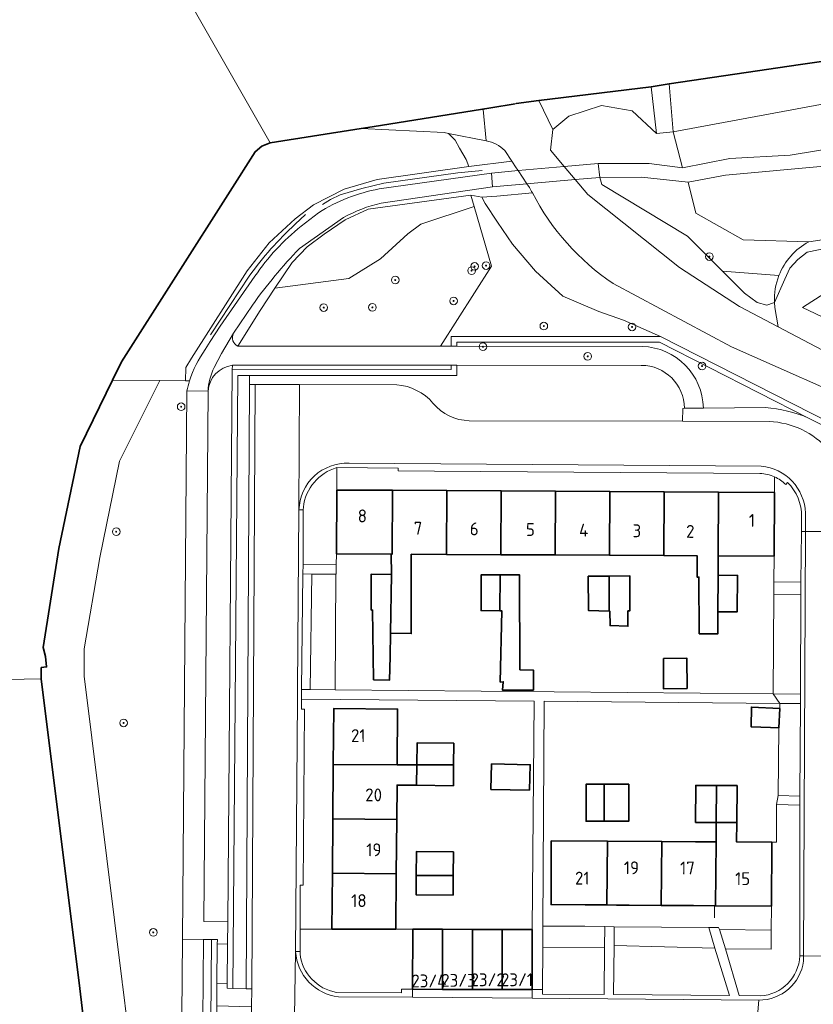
# Model space of a CAD drawing. Extents: x 150256 to 156914, y 461459 to 469481.
# Tile 240 of 256: x 154300 to 154383, y 463998 to 464101. Entities that reach past the tile are written whole.
import ezdxf
from ezdxf.enums import TextEntityAlignment as Align

# ---------------------------------------------------------------- set-up
doc = ezdxf.new("R2010")
doc.units = 0
doc.header["$LTSCALE"] = 0.75
doc.layers.get('0').update_dxf_attribs({"linetype": 'CONTINUOUS'})
for name, color, linetype, lineweight in [('B-RO-GK-BESCHOEIING-G', 251, 'GK-BESCHOEIING', 35), ('B-RO-GR-BEPLANTING_CULTUUR_BODEMBEDEKKER-GV', 251, 'CONTINUOUS', 18), ('B-RO-GR-BEPLANTING_CULTUUR_BOSPLANTSOEN-GV', 251, 'CONTINUOUS', 18), ('B-RO-GR-BEPLANTING_CULTUUR_HEESTERS-GV', 251, 'CONTINUOUS', 18), ('B-RO-GR-BEPLANTING_CULTUUR_ROOS-GV', 251, 'CONTINUOUS', 18), ('B-RO-GR-BOOM-S', 96, 'CONTINUOUS', 25), ('B-RO-GR-HOUTOPSTAND_LOOF-GV', 251, 'CONTINUOUS', 13), ('B-RO-IE-TERREINAFSCHEIDING_KUNSTMATIG_HEKWERK-G', 251, 'IE-TERREINAFSCHEIDING-KUNSTMATIG', 18), ('B-RO-IE-TERREINAFSCHEIDING_KUNSTMATIG_MUUR-GV', 251, 'CONTINUOUS', 18), ('B-RO-KW-KUNSTWERK_DEK-GV', 6, 'CONTINUOUS', 18), ('B-RO-OG-BEBOUWING-GV', 6, 'CONTINUOUS', 35), ('B-RO-OG-BEBOUWING-T18', 1, 'CONTINUOUS', 18), ('B-RO-OG-TERREIN_CULTUURSCHEIDING-GV', 251, 'CONTINUOUS', 18), ('B-RO-OG-WATER-GV', 251, 'CONTINUOUS', 18), ('B-RO-OG-WATER_SLOOT-GV', 251, 'CONTINUOUS', 18), ('B-RO-VH-VERHARDING_ASFALT-GV', 251, 'CONTINUOUS', 18), ('B-RO-VH-VERHARDING_BETON-GV', 251, 'CONTINUOUS', 18), ('B-RO-VH-VERHARDING_BETONSTRAATSTEEN-GV', 251, 'CONTINUOUS', 18), ('B-RO-VH-VERHARDING_OPEN-GV', 251, 'CONTINUOUS', 18), ('B-RO-VH-VERHARDING_TEGEL-GV', 251, 'CONTINUOUS', 18)]:
    doc.layers.add(name, color=color, linetype=linetype, lineweight=lineweight)
doc.styles.add('NLCS-ISO-M200-T18', font='NLCS-ISO.ttf', dxfattribs={"height": 360})
doc.linetypes.add('GK-BESCHOEIING', pattern='A,30,-5,[1,NLCS.SHX,S=1,R=0,X=0,Y=0],-5', length=40)
doc.linetypes.add('IE-TERREINAFSCHEIDING-KUNSTMATIG', pattern='A,4,[82,NLCS.SHX,S=0.75,R=90,X=0,Y=0],4,-2', length=10)

# ---------------------------------------------------------------- blocks, each defined once
blk = doc.blocks.new('SGR-BOOM_01-SO')
at = {"linetype": 'ByBlock', "lineweight": 18}
h = blk.add_hatch(color=0, dxfattribs=at)
h.dxf.hatch_style = 1
edge = h.paths.add_edge_path()
edge.add_arc((0, 0), 0.25, 0, 360)
at = {"color": 0, "linetype": 'ByBlock', "lineweight": 18}
for radius in [2, 0.25]:
    blk.add_circle((0, 0), radius, dxfattribs=at)

msp = doc.modelspace()

# ---------------------------------------------------------------- linework, layer by layer
at = {"layer": 'B-RO-GK-BESCHOEIING-G'}
for points in [[(154388.659, 464097.25), (154383.268, 464096.48), (154381.791, 464096.276), (154367.992, 464094.251)], [(154366.121, 464093.923), (154354.35, 464092.511)], [(154367.992, 464094.251), (154366.121, 464093.923)], [(154354.35, 464092.511), (154351.969, 464092.173)], [(154335.683, 464089.575), (154336.836, 464089.759), (154349.295, 464091.746)], [(154349.295, 464091.746), (154351.868, 464092.157)], [(154326.159, 464088.056), (154335.683, 464089.575)], [(154309.633, 464063.187), (154310.575, 464065.115), (154321.943, 464082.988), (154324.58, 464087.119), (154325.294, 464087.711), (154326.159, 464088.056)], [(154302.147, 464033.058), (154302.699, 464033.127), (154302.574, 464034.223), (154302.347, 464035.179), (154303.988, 464045.528), (154306.238, 464056.241), (154309.633, 464063.187)], [(154306.103, 464000), (154306.071, 464000.255), (154302.139, 464031.89), (154302.147, 464033.058)], [(154306.103, 464000), (154308.777, 463977.539), (154313.439, 463942.638)]]:
    msp.add_lwpolyline(points, dxfattribs=at)
at = {"layer": 'B-RO-GR-BEPLANTING_CULTUUR_BODEMBEDEKKER-GV'}
for points in [[(154319.634, 464062.033), (154319.187, 464006.437), (154321.699, 464006.419), (154322.185, 464064.28), (154322.189, 464064.749)], [(154333.088, 464043.838), (154333.095, 464044.985), (154333.133, 464051.674), (154333.146, 464054.024)], [(154379.062, 464053.047), (154379.051, 464051.415), (154379.005, 464044.743), (154378.986, 464042.045), (154381.828, 464042.024)], [(154380.434, 464052.478), (154380.235, 464052.25)], [(154329.634, 464049.86), (154329.633, 464049.599), (154329.608, 464043.857), (154333.088, 464043.838)], [(154381.828, 464042.024), (154381.876, 464047.343), (154381.889, 464048.874)], [(154381.708, 464002.959), (154381.713, 464018.622), (154379.268, 464018.719), (154379.279, 464014.754), (154378.779, 464014.757), (154378.738, 464008.063), (154378.722, 464005.536), (154378.71, 464003.552), (154373.903, 464003.582)], [(154341.101, 463999.337), (154341.107, 464005.627), (154341.107, 464005.639), (154339.335, 464005.642), (154332.637, 464005.653), (154329.284, 464005.658), (154329.291, 464003.297), (154329.291, 464003.046)], [(154373.903, 464003.582), (154375.366, 463998.68), (154377.555, 463998.652)], [(154333.101, 463999.011), (154339.914, 463998.956), (154339.914, 463999.338), (154341.101, 463999.337)]]:
    msp.add_lwpolyline(points, dxfattribs=at)
for points in [[(154322.189, 464064.749, 0.3545812), (154319.634, 464062.033)], [(154333.146, 464054.024, 0.3030271), (154329.634, 464049.86)], [(154380.235, 464052.25, 0.0862527), (154379.062, 464053.047)], [(154381.889, 464048.874, 0.2017682), (154380.434, 464052.478)], [(154329.291, 464003.046, 0.3317977), (154333.101, 463999.011)], [(154377.555, 463998.652, 0.3903022), (154381.705, 464002.834)], [(154381.705, 464002.834, 0.0081878), (154381.708, 464002.959)]]:
    msp.add_lwpolyline(points, format="xyb", dxfattribs=at)
for points in [[(154322.231, 463999.438), (154323.625, 463999.396), (154323.978, 464062.741), (154323.983, 464063.687), (154322.773, 464063.688)], [(154381.8, 464030.274), (154381.825, 464040.718), (154378.977, 464040.746), (154378.905, 464030.302)], [(154381.783, 464029.285), (154379.608, 464029.306), (154379.603, 464028.779), (154379.522, 464026.752), (154379.429, 464019.643), (154381.73, 464019.575)], [(154319.163, 464004.569), (154318.806, 463962.645), (154319.606, 463957.308), (154320.015, 464004.555)], [(154361.224, 464003.72), (154354.771, 464003.746), (154354.712, 463999.324), (154354.705, 463998.829), (154361.173, 463998.8)], [(154372.812, 464003.646), (154362.245, 464003.94), (154362.182, 463998.792), (154374.349, 463998.691)]]:
    msp.add_lwpolyline(points, close=True, dxfattribs=at)
at = {"layer": 'B-RO-GR-BEPLANTING_CULTUUR_BOSPLANTSOEN-GV'}
for points in [[(154367.992, 464094.251), (154368.44, 464089.21), (154393.873, 464093.954), (154393.403, 464096.515), (154389.424, 464095.901), (154388.659, 464097.25), (154383.268, 464096.48), (154381.791, 464096.276)], [(154368.44, 464089.21), (154367.992, 464094.251), (154366.121, 464093.923), (154366.685, 464089.058)], [(154393.873, 464093.954), (154368.44, 464089.21), (154369.418, 464085.455), (154374.381, 464086.432), (154380.688, 464086.757), (154386.218, 464087.666), (154391.644, 464088.48), (154390.351, 464089.088), (154389.513, 464089.696), (154389.243, 464090.591), (154389.303, 464091.557), (154389.962, 464092.273), (154391.219, 464092.81), (154393.135, 464093.24), (154393.823, 464093.741)], [(154366.685, 464089.058), (154364.141, 464091.434), (154360.904, 464091.989), (154357.487, 464090.858), (154355.817, 464089.476), (154355.552, 464087.291), (154356.991, 464085.592), (154360.554, 464085.917), (154365.897, 464085.893), (154369.418, 464085.455), (154368.44, 464089.21)], [(154347.565, 464081.401), (154341.949, 464079.554), (154340.599, 464078.535), (154337.72, 464075.894), (154334.404, 464073.831), (154326.643, 464072.825), (154325.111, 464070.49), (154322.779, 464066.761), (154344.016, 464066.74), (154349.375, 464075.142)]]:
    msp.add_lwpolyline(points, close=True, dxfattribs=at)
msp.add_lwpolyline([(154397.706, 464087.564), (154392.935, 464087.23), (154384.261, 464085.634), (154373.915, 464084.691), (154369.995, 464083.947), (154370.811, 464080.684), (154375.753, 464077.909), (154382.645, 464077.695), (154387.251, 464078.4), (154394.914, 464080.177)], dxfattribs=at)
at = {"layer": 'B-RO-GR-BEPLANTING_CULTUUR_HEESTERS-GV'}
for points in [[(154324.225, 463999.378), (154324.578, 464062.738), (154323.978, 464062.741), (154323.625, 463999.396)], [(154329.596, 464042.873), (154329.447, 464030.769), (154330.349, 464030.761), (154330.526, 464042.861)], [(154330.526, 464042.861), (154330.349, 464030.761), (154332.983, 464030.736), (154333.034, 464042.847)]]:
    msp.add_lwpolyline(points, close=True, dxfattribs=at)
at = {"layer": 'B-RO-GR-BEPLANTING_CULTUUR_ROOS-GV'}
for points in [[(154354.758, 464005.953), (154354.771, 464003.746), (154361.224, 464003.72), (154361.262, 464005.929), (154359.164, 464005.94)], [(154362.247, 464005.897), (154362.245, 464003.94), (154372.812, 464003.646), (154372.17, 464005.826)], [(154373.903, 464003.582), (154378.71, 464003.552), (154378.722, 464005.536), (154373.288, 464005.591)]]:
    msp.add_lwpolyline(points, close=True, dxfattribs=at)
at = {"layer": 'B-RO-GR-HOUTOPSTAND_LOOF-GV'}
for points in [[(154401.617, 464080.822), (154399.564, 464086.703), (154400.439, 464081.75), (154400.332, 464081.057), (154399.753, 464080.442), (154399.003, 464079.955), (154398.102, 464079.852), (154394.914, 464080.177), (154387.251, 464078.4), (154382.645, 464077.695)], [(154379.055, 464071.332), (154380.139, 464073.776), (154380.675, 464074.93), (154381.512, 464075.827), (154382.477, 464076.622), (154384.857, 464077.109), (154388.566, 464077.519), (154391.244, 464078.124), (154391.632, 464078.211), (154393.691, 464078.622), (154396.135, 464078.365), (154398.317, 464078.417), (154398.431, 464078.452), (154400.075, 464078.955), (154401.19, 464079.801), (154401.617, 464080.822)], [(154379.522, 464074.152), (154373.594, 464074.624), (154375.924, 464072.298), (154377.243, 464071.336), (154378.258, 464071.06), (154378.95, 464071.281), (154379.055, 464071.332)]]:
    msp.add_lwpolyline(points, dxfattribs=at)
for points in [[(154382.645, 464077.695, 0.1770144), (154379.522, 464074.152)], [(154379.055, 464071.332, -0.1053658), (154379.522, 464074.152)], [(154379.522, 464074.152, 0.1053658), (154379.055, 464071.332)]]:
    msp.add_lwpolyline(points, format="xyb", dxfattribs=at)
at = {"layer": 'B-RO-IE-TERREINAFSCHEIDING_KUNSTMATIG_HEKWERK-G'}
for points in [[(154331.632, 464081.599), (154332.469, 464082.113), (154333.49, 464082.629), (154335.771, 464083.273), (154338.085, 464083.855), (154345.826, 464084.912), (154348.401, 464085.157)], [(154328.779, 464079.538), (154329.874, 464080.543)], [(154319.911, 464067.933), (154323.964, 464074.103)], [(154379.429, 464019.643), (154379.522, 464026.752)], [(154379.268, 464018.719), (154379.429, 464019.643)], [(154378.779, 464014.757), (154379.279, 464014.754), (154379.268, 464018.719)], [(154372.746, 464006.815), (154372.755, 464008.102)], [(154378.722, 464005.536), (154378.738, 464008.063)], [(154373.288, 464005.591), (154378.722, 464005.536)]]:
    msp.add_lwpolyline(points, dxfattribs=at)
msp.add_lwpolyline([(154323.964, 464074.103, -0.0489852), (154328.779, 464079.538)], format="xyb", dxfattribs=at)
at = {"layer": 'B-RO-IE-TERREINAFSCHEIDING_KUNSTMATIG_MUUR-GV'}
for points in [[(154345.133, 464066.739), (154345.744, 464066.738), (154345.744, 464067.173), (154366.981, 464067.159), (154382.635, 464059.223), (154383.61, 464058.729), (154400.734, 464050.047), (154435.892, 464049.881), (154435.894, 464050.471), (154435.124, 464050.474), (154435.128, 464051.554), (154434.538, 464051.556), (154434.534, 464050.476), (154400.919, 464050.595), (154388.883, 464056.707), (154367.112, 464067.763), (154345.134, 464067.774)], [(154321.699, 464006.419), (154321.68, 464004.084), (154321.645, 463999.927), (154321.641, 463999.443), (154322.231, 463999.438), (154322.773, 464063.688), (154323.983, 464063.687), (154345.721, 464063.68), (154345.721, 464064.752), (154345.129, 464064.753), (154345.129, 464064.29), (154322.185, 464064.28)], [(154320.611, 464004.093), (154320.615, 464004.55), (154320.015, 464004.555), (154319.606, 463957.308), (154322.62, 463937.656), (154323.162, 463934.123), (154323.242, 463933.602), (154323.835, 463933.693), (154320.206, 463957.351), (154320.555, 463997.6), (154320.575, 463999.931)]]:
    msp.add_lwpolyline(points, close=True, dxfattribs=at)
at = {"layer": 'B-RO-KW-KUNSTWERK_DEK-GV'}
msp.add_lwpolyline([(154360.727, 464084.441), (154360.554, 464085.917), (154356.991, 464085.592), (154352.16, 464085.151), (154349.371, 464084.896), (154349.465, 464083.456), (154353.091, 464083.773), (154358.156, 464084.216)], close=True, dxfattribs=at)
at = {"layer": 'B-RO-OG-BEBOUWING-GV'}
for points in [[(154333.133, 464051.674), (154333.095, 464044.985), (154338.848, 464044.954), (154338.954, 464044.954), (154338.992, 464051.641)], [(154344.692, 464051.609), (154338.992, 464051.641), (154338.954, 464044.954), (154338.848, 464044.954), (154338.874, 464042.815), (154338.768, 464036.663), (154340.954, 464036.625), (154340.955, 464044.943), (154344.654, 464044.924)], [(154344.654, 464044.924), (154350.354, 464044.894), (154350.392, 464051.576), (154344.692, 464051.609)], [(154356.054, 464044.864), (154356.092, 464051.544), (154350.392, 464051.576), (154350.354, 464044.894)], [(154356.092, 464051.544), (154356.054, 464044.864), (154361.754, 464044.834), (154361.792, 464051.512)], [(154361.754, 464044.834), (154367.454, 464044.804), (154367.492, 464051.48), (154361.792, 464051.512)], [(154373.154, 464044.774), (154373.192, 464051.448), (154367.492, 464051.48), (154367.454, 464044.804), (154370.942, 464044.785), (154370.942, 464042.545), (154371.134, 464042.546), (154371.155, 464036.611), (154373.112, 464036.616), (154373.124, 464038.922), (154373.143, 464042.73)], [(154379.051, 464051.415), (154373.192, 464051.448), (154373.154, 464044.774), (154379.005, 464044.743)], [(154338.874, 464042.815), (154336.739, 464042.842), (154336.765, 464039.085), (154336.873, 464039.112), (154337.007, 464031.788), (154338.683, 464031.759), (154338.725, 464034.217), (154338.768, 464036.663)], [(154350.229, 464039.019), (154350.272, 464042.789), (154348.301, 464042.798), (154348.281, 464039.028)], [(154350.272, 464042.789), (154350.229, 464039.019), (154350.443, 464039.018), (154350.288, 464031.546), (154350.597, 464031.571), (154350.509, 464030.694), (154353.77, 464030.694), (154353.779, 464032.777), (154352.352, 464032.834), (154352.315, 464042.78)], [(154361.727, 464042.657), (154361.727, 464038.986), (154361.774, 464038.985), (154361.817, 464037.467), (154363.682, 464037.386), (154363.682, 464039.008), (154363.871, 464039.008), (154363.872, 464042.683)], [(154373.124, 464038.922), (154375.146, 464038.906), (154375.168, 464042.737), (154373.143, 464042.73)], [(154361.727, 464042.657), (154359.52, 464042.63), (154359.547, 464039.035), (154361.727, 464038.986)], [(154369.909, 464030.872), (154369.855, 464034.061), (154367.423, 464034.007), (154367.422, 464030.832)], [(154332.773, 464022.905), (154339.476, 464022.852), (154339.476, 464022.868), (154339.524, 464028.705), (154332.819, 464028.757)], [(154379.603, 464028.779), (154376.63, 464028.915), (154376.595, 464026.86), (154378.636, 464026.785), (154379.522, 464026.752)], [(154341.532, 464022.851), (154345.393, 464022.85), (154345.419, 464025.123), (154341.558, 464025.166)], [(154339.476, 464022.852), (154332.773, 464022.905), (154332.728, 464017.205), (154339.429, 464017.152), (154339.459, 464020.742), (154341.508, 464020.719), (154341.532, 464022.851), (154339.476, 464022.868)], [(154341.508, 464020.719), (154345.369, 464020.676), (154345.393, 464022.85), (154341.532, 464022.851)], [(154353.36, 464020.201), (154353.428, 464022.876), (154349.387, 464022.958), (154349.306, 464020.282)], [(154361.198, 464020.826), (154359.292, 464020.823), (154359.299, 464016.95), (154361.198, 464016.953)], [(154361.198, 464016.953), (154363.772, 464016.957), (154363.766, 464020.831), (154361.198, 464020.826)], [(154372.963, 464020.699), (154370.803, 464020.713), (154370.777, 464016.839), (154372.937, 464016.825)], [(154375.122, 464020.685), (154372.963, 464020.699), (154372.937, 464016.825), (154375.097, 464016.811)], [(154339.383, 464011.453), (154339.429, 464017.152), (154332.728, 464017.205), (154332.683, 464011.505)], [(154378.779, 464014.757), (154375.084, 464014.78), (154375.097, 464016.811), (154372.937, 464016.825), (154372.924, 464014.794), (154372.88, 464008.101), (154378.738, 464008.063)], [(154355.636, 464014.901), (154355.623, 464008.214), (154359.179, 464008.191), (154360.49, 464008.182), (154361.48, 464008.176), (154361.524, 464014.865)], [(154363.794, 464008.161), (154367.18, 464008.139), (154367.224, 464014.829), (154361.524, 464014.865), (154361.48, 464008.176), (154362.484, 464008.169)], [(154370.764, 464014.807), (154367.224, 464014.829), (154367.18, 464008.139), (154370.57, 464008.116), (154372.755, 464008.102), (154372.88, 464008.101), (154372.924, 464014.794)], [(154341.475, 464011.265), (154345.357, 464011.264), (154345.383, 464013.732), (154341.502, 464013.773)], [(154339.383, 464011.453), (154332.683, 464011.505), (154332.637, 464005.653), (154339.335, 464005.642)], [(154345.357, 464011.264), (154341.475, 464011.265), (154341.454, 464009.249), (154345.335, 464009.208)], [(154341.107, 464005.627), (154341.101, 463999.337), (154344.234, 463999.334), (154344.24, 464005.624)], [(154344.24, 464005.624), (154344.234, 463999.334), (154347.368, 463999.331), (154347.374, 464005.621)], [(154350.501, 463999.328), (154350.507, 464005.618), (154347.374, 464005.621), (154347.368, 463999.331)], [(154353.64, 464005.615), (154350.507, 464005.618), (154350.501, 463999.328), (154353.634, 463999.325)]]:
    msp.add_lwpolyline(points, close=True, dxfattribs=at)
at = {"layer": 'B-RO-OG-TERREIN_CULTUURSCHEIDING-GV'}
for points in [[(154337.6, 464083.228), (154349.371, 464084.896), (154352.16, 464085.151), (154351.964, 464085.44), (154351.493, 464086.154), (154346.99, 464085.569), (154337.392, 464084.209), (154333.929, 464083.226), (154330.7, 464081.581), (154328.763, 464080.086), (154326.04, 464077.571), (154323.741, 464074.656), (154317.897, 464065.479), (154317.316, 464064.502), (154317.266, 464063.119), (154317.7, 464063.113)], [(154369.995, 464083.947), (154365.119, 464084.454), (154360.727, 464084.441), (154360.96, 464083.689), (154369.941, 464078.27), (154373.594, 464074.624), (154379.522, 464074.152)], [(154353.091, 464083.773), (154349.465, 464083.456), (154337.783, 464081.736)], [(154353.357, 464083.38), (154353.091, 464083.773)], [(154382.645, 464077.695), (154375.753, 464077.909), (154370.811, 464080.684), (154369.995, 464083.947)], [(154322.779, 464066.761), (154325.111, 464070.49), (154326.643, 464072.825), (154328.472, 464075.519), (154330.018, 464077.149), (154331.818, 464078.493), (154334.012, 464079.992), (154336.428, 464081.097), (154347.218, 464082.584), (154348.359, 464082.355), (154349.916, 464082.491), (154353.659, 464082.827)], [(154333.842, 464080.224), (154329.23, 464076.996)], [(154329.409, 464079.321), (154331.237, 464080.732)], [(154319.34, 464066.391), (154319.875, 464067.227), (154320.915, 464068.859), (154324.557, 464074.076)], [(154324.289, 464071.062), (154322.304, 464068.107)], [(154382.635, 464059.223), (154366.981, 464067.159), (154345.744, 464067.173), (154345.744, 464066.738)], [(154345.744, 464066.738), (154365.194, 464066.719)], [(154322.189, 464064.749), (154322.185, 464064.28), (154345.129, 464064.29), (154345.129, 464064.753), (154322.795, 464064.769)], [(154365.084, 464064.738), (154345.721, 464064.752), (154345.721, 464063.68), (154323.983, 464063.687), (154323.978, 464062.741), (154324.578, 464062.738), (154329.215, 464062.726), (154339.429, 464062.699)], [(154314.597, 464063.142), (154310.355, 464054.701), (154308.273, 464044.602), (154306.661, 464035.036), (154306.641, 464032.153), (154310.623, 464000.125), (154310.639, 464000), (154310.655, 463999.875), (154313.304, 463978.571), (154316.621, 463964.619), (154316.953, 464004.587), (154317.429, 464062.066)], [(154317.7, 464063.113), (154317.266, 464063.119), (154314.597, 464063.142)], [(154347.042, 464058.943), (154369.421, 464058.881), (154369.425, 464060.236), (154369.601, 464060.238)], [(154371.598, 464060.256), (154378.095, 464060.316)]]:
    msp.add_lwpolyline(points, dxfattribs=at)
for points in [[(154331.237, 464080.732, -0.0978066), (154337.6, 464083.228)], [(154353.659, 464082.827, -0.0078537), (154353.357, 464083.38)], [(154337.783, 464081.736, 0.0741753), (154333.842, 464080.224)], [(154324.557, 464074.076, -0.0789343), (154329.409, 464079.321)], [(154329.23, 464076.996, 0.0344891), (154324.289, 464071.062)], [(154379.522, 464074.152, -0.1770144), (154382.645, 464077.695)], [(154322.304, 464068.107, 0.4407353), (154322.779, 464066.761)], [(154365.194, 464066.719, -0.4004816), (154371.598, 464060.256)], [(154317.7, 464063.113, -0.0812592), (154319.34, 464066.391)], [(154322.795, 464064.769, 0.0494512), (154322.189, 464064.749)], [(154369.601, 464060.238, 0.4128864), (154365.084, 464064.738)], [(154317.429, 464062.066, -0.0240003), (154317.7, 464063.113)], [(154339.429, 464062.699, -0.1991592), (154343.23, 464060.786)], [(154343.23, 464060.786, 0.2190759), (154347.042, 464058.943)], [(154378.095, 464060.316, -0.0790534), (154382.635, 464059.223)]]:
    msp.add_lwpolyline(points, format="xyb", dxfattribs=at)
for points in [[(154326.643, 464072.825), (154334.404, 464073.831), (154337.72, 464075.894), (154340.599, 464078.535), (154341.949, 464079.554), (154347.565, 464081.401), (154347.218, 464082.584), (154336.428, 464081.097), (154334.012, 464079.992), (154331.818, 464078.493), (154330.018, 464077.149), (154328.472, 464075.519)], [(154363.23, 464069.495), (154360.618, 464070.384), (154356.838, 464071.992), (154353.972, 464074.631), (154351.587, 464077.451), (154350.015, 464079.757), (154348.696, 464081.698), (154348.359, 464082.355), (154347.218, 464082.584), (154347.565, 464081.401), (154349.375, 464075.142), (154344.016, 464066.74), (154345.133, 464066.739), (154345.134, 464067.774), (154367.112, 464067.763)]]:
    msp.add_lwpolyline(points, close=True, dxfattribs=at)
at = {"layer": 'B-RO-OG-WATER-GV'}
for points in [[(154270.133, 464031.262), (154302.139, 464031.89), (154302.147, 464033.058), (154302.699, 464033.127), (154302.574, 464034.223), (154302.347, 464035.179), (154303.988, 464045.528), (154306.238, 464056.241), (154309.633, 464063.187), (154310.575, 464065.115), (154321.943, 464082.988), (154324.58, 464087.119), (154325.294, 464087.711), (154326.159, 464088.056), (154309.376, 464117.46)], [(154309.376, 464117.46), (154326.159, 464088.056), (154335.683, 464089.575), (154336.836, 464089.759), (154349.295, 464091.746), (154351.868, 464092.157), (154351.969, 464092.173), (154354.35, 464092.511), (154366.121, 464093.923), (154367.992, 464094.251), (154381.791, 464096.276), (154383.268, 464096.48), (154388.659, 464097.25), (154391.402, 464097.642), (154392.782, 464097.851), (154395.998, 464098.337), (154400.581, 464098.995), (154413.927, 464100.912), (154417.6, 464101.439)], [(154397.669, 464069.754), (154397.801, 464072.567), (154395.984, 464075.762), (154392.591, 464075.022), (154391.962, 464074.32), (154391.095, 464073.352), (154384.33, 464072.307), (154382.003, 464070.819), (154393.648, 464065.28)], [(154322.121, 463887.723), (154320.916, 463893.604), (154320.057, 463897.801), (154319.712, 463899.806), (154317.822, 463911.308), (154317.077, 463916.021), (154316.558, 463919.111), (154315.193, 463928.237), (154314.379, 463934.081), (154314.034, 463937.043), (154313.439, 463942.638), (154308.777, 463977.539), (154306.103, 464000), (154306.071, 464000.255), (154302.139, 464031.89), (154270.133, 464031.262)]]:
    msp.add_lwpolyline(points, dxfattribs=at)
at = {"layer": 'B-RO-OG-WATER_SLOOT-GV'}
for points in [[(154354.35, 464092.511), (154355.817, 464089.476), (154357.487, 464090.858), (154360.904, 464091.989), (154364.141, 464091.434), (154366.685, 464089.058), (154366.121, 464093.923)], [(154335.683, 464089.575), (154344.423, 464089.135), (154344.861, 464089.05), (154348.819, 464088.278), (154348.489, 464091.555), (154349.295, 464091.746), (154336.836, 464089.759)], [(154344.861, 464089.05), (154344.423, 464089.135), (154335.683, 464089.575), (154326.159, 464088.056), (154325.294, 464087.711), (154324.58, 464087.119), (154321.943, 464082.988), (154310.575, 464065.115), (154309.633, 464063.187), (154314.597, 464063.142), (154317.266, 464063.119), (154317.316, 464064.502), (154317.897, 464065.479), (154323.741, 464074.656), (154326.04, 464077.571), (154328.763, 464080.086), (154330.7, 464081.581), (154333.929, 464083.226), (154337.392, 464084.209), (154346.99, 464085.569), (154346.696, 464086.315), (154346.006, 464087.521), (154345.572, 464088.346)], [(154379.446, 464068.783), (154379.098, 464070.816), (154379.055, 464071.332), (154378.95, 464071.281), (154378.258, 464071.06), (154377.243, 464071.336), (154375.924, 464072.298), (154373.594, 464074.624), (154369.941, 464078.27), (154360.96, 464083.689), (154360.727, 464084.441), (154358.156, 464084.216), (154359.469, 464082.665), (154369.088, 464074.987), (154375.401, 464070.918)], [(154379.446, 464068.783), (154390.656, 464062.888), (154391.951, 464063.42), (154393.648, 464065.28), (154382.003, 464070.819), (154384.33, 464072.307), (154391.095, 464073.352), (154391.962, 464074.32), (154391.244, 464078.124), (154388.566, 464077.519), (154384.857, 464077.109), (154382.477, 464076.622), (154381.512, 464075.827), (154380.675, 464074.93), (154380.139, 464073.776), (154379.055, 464071.332), (154379.098, 464070.816)]]:
    msp.add_lwpolyline(points, close=True, dxfattribs=at)
for points in [[(154356.991, 464085.592), (154355.552, 464087.291), (154355.817, 464089.476), (154354.35, 464092.511), (154351.969, 464092.173), (154351.868, 464092.157), (154349.295, 464091.746), (154348.489, 464091.555), (154348.819, 464088.278)], [(154348.819, 464088.278), (154344.861, 464089.05), (154345.572, 464088.346), (154346.006, 464087.521), (154346.696, 464086.315), (154346.99, 464085.569), (154351.493, 464086.154), (154350.769, 464087.253)], [(154350.769, 464087.253), (154351.493, 464086.154), (154351.964, 464085.44), (154352.16, 464085.151), (154353.091, 464083.773), (154353.357, 464083.38)], [(154393.648, 464065.28), (154391.951, 464063.42), (154390.656, 464062.888), (154379.446, 464068.783), (154375.401, 464070.918), (154369.088, 464074.987), (154359.469, 464082.665), (154358.156, 464084.216), (154356.991, 464085.592)], [(154353.659, 464082.827), (154349.916, 464082.491), (154348.359, 464082.355), (154348.696, 464081.698), (154350.015, 464079.757), (154351.587, 464077.451), (154353.972, 464074.631), (154356.838, 464071.992), (154360.618, 464070.384), (154363.23, 464069.495), (154367.112, 464067.763), (154388.883, 464056.707), (154391.672, 464059.208), (154389.557, 464060.046), (154374.529, 464066.694), (154362.12, 464073.325)], [(154362.12, 464073.325), (154374.529, 464066.694), (154389.557, 464060.046)], [(154313.304, 463978.571), (154310.655, 463999.875), (154310.639, 464000), (154310.623, 464000.125), (154306.641, 464032.153), (154306.661, 464035.036), (154308.273, 464044.602), (154310.355, 464054.701), (154314.597, 464063.142), (154309.633, 464063.187), (154306.238, 464056.241), (154303.988, 464045.528), (154302.347, 464035.179), (154302.574, 464034.223), (154302.699, 464033.127), (154302.147, 464033.058), (154302.139, 464031.89), (154306.071, 464000.255), (154306.103, 464000), (154308.777, 463977.539)]]:
    msp.add_lwpolyline(points, dxfattribs=at)
for points in [[(154350.769, 464087.253, 0.1583722), (154348.819, 464088.278)], [(154348.819, 464088.278, -0.1583722), (154350.769, 464087.253)], [(154353.357, 464083.38, 0.0078537), (154353.659, 464082.827)], [(154362.12, 464073.325, -0.1249756), (154353.659, 464082.827)], [(154353.659, 464082.827, 0.1249756), (154362.12, 464073.325)]]:
    msp.add_lwpolyline(points, format="xyb", dxfattribs=at)
at = {"layer": 'B-RO-VH-VERHARDING_ASFALT-GV'}
for points in [[(154398.289, 464089.476), (154391.644, 464088.48), (154386.218, 464087.666), (154380.688, 464086.757), (154374.381, 464086.432), (154369.418, 464085.455), (154365.897, 464085.893), (154360.554, 464085.917), (154360.727, 464084.441)], [(154360.727, 464084.441), (154365.119, 464084.454), (154369.995, 464083.947), (154373.915, 464084.691), (154384.261, 464085.634), (154392.935, 464087.23), (154397.706, 464087.564)], [(154337.783, 464081.736), (154349.465, 464083.456), (154349.371, 464084.896), (154337.6, 464083.228)], [(154329.23, 464076.996), (154333.842, 464080.224)], [(154331.237, 464080.732), (154329.409, 464079.321)], [(154324.557, 464074.076), (154320.915, 464068.859), (154319.875, 464067.227), (154319.34, 464066.391)], [(154320.293, 464064.515), (154321.036, 464065.97), (154322.304, 464068.107), (154324.289, 464071.062)], [(154322.304, 464068.107), (154321.036, 464065.97), (154320.293, 464064.515)], [(154365.194, 464066.719), (154345.744, 464066.738), (154345.133, 464066.739), (154344.016, 464066.74), (154322.779, 464066.761)], [(154322.795, 464064.769), (154345.129, 464064.753), (154345.721, 464064.752), (154365.084, 464064.738)], [(154339.429, 464062.699), (154329.215, 464062.726), (154329.174, 464049.6)], [(154317.429, 464062.066), (154319.634, 464062.033)], [(154369.601, 464060.238), (154371.598, 464060.256)], [(154378.511, 464058.856), (154369.421, 464058.881), (154347.042, 464058.943)], [(154334.428, 464054.479), (154377.663, 464054.178)], [(154382.313, 464049.262), (154382.304, 464047.342), (154387.001, 464047.324), (154386.965, 464049.361)], [(154328.828, 464003.296), (154328.608, 463989.575), (154328.656, 463988.883)], [(154386.553, 464002.812), (154382.107, 464002.832), (154382.105, 464002.303)], [(154341.1, 463998.498), (154333.337, 463998.561)], [(154333.502, 463993.94), (154341.157, 463993.849), (154354.72, 463993.764), (154377.035, 463993.623), (154377.399, 463998.204), (154353.633, 463998.397), (154341.1, 463998.498)], [(154377.399, 463998.204), (154377.035, 463993.623)]]:
    msp.add_lwpolyline(points, dxfattribs=at)
for points in [[(154337.6, 464083.228, 0.0978066), (154331.237, 464080.732)], [(154333.842, 464080.224, -0.0741753), (154337.783, 464081.736)], [(154329.409, 464079.321, 0.0789343), (154324.557, 464074.076)], [(154324.289, 464071.062, -0.0344891), (154329.23, 464076.996)], [(154322.779, 464066.761, -0.4407353), (154322.304, 464068.107)], [(154371.598, 464060.256, 0.4004816), (154365.194, 464066.719)], [(154319.34, 464066.391, 0.0812592), (154317.7, 464063.113)], [(154319.634, 464062.033, -0.3545812), (154322.189, 464064.749)], [(154320.293, 464064.515, 0.1099435), (154319.634, 464062.033)], [(154319.634, 464062.033, -0.1099435), (154320.293, 464064.515)], [(154322.189, 464064.749, -0.0494512), (154322.795, 464064.769)], [(154365.084, 464064.738, -0.4128864), (154369.601, 464060.238)], [(154317.7, 464063.113, 0.0240003), (154317.429, 464062.066)], [(154343.23, 464060.786, 0.1991592), (154339.429, 464062.699)], [(154347.042, 464058.943, -0.2190759), (154343.23, 464060.786)], [(154386.965, 464049.361, 0.4210285), (154378.511, 464058.856)], [(154329.174, 464049.6, -0.4171613), (154334.428, 464054.479)], [(154377.663, 464054.178, -0.3754969), (154382.313, 464049.262)], [(154333.337, 463998.561, -0.3697545), (154328.828, 464003.296)], [(154382.105, 464002.303, -0.3787706), (154377.399, 463998.204)]]:
    msp.add_lwpolyline(points, format="xyb", dxfattribs=at)
for points in [[(154324.578, 464062.738), (154324.225, 463999.378), (154324.211, 463997.505), (154323.747, 463943.595), (154328.313, 463941.555), (154328.656, 463988.883), (154328.608, 463989.575), (154328.828, 464003.296), (154329.011, 464029.74), (154329.013, 464030.805), (154329.174, 464049.6), (154329.215, 464062.726)], [(154387.001, 464047.324), (154382.304, 464047.342), (154382.107, 464002.832), (154386.553, 464002.812), (154386.57, 464004.462), (154386.798, 464026.518), (154386.909, 464037.163), (154387.009, 464046.85)]]:
    msp.add_lwpolyline(points, close=True, dxfattribs=at)
at = {"layer": 'B-RO-VH-VERHARDING_BETON-GV'}
msp.add_lwpolyline([(154321.68, 464004.084), (154320.611, 464004.093), (154320.575, 463999.931), (154321.645, 463999.927)], close=True, dxfattribs=at)
at = {"layer": 'B-RO-VH-VERHARDING_BETONSTRAATSTEEN-GV'}
msp.add_lwpolyline([(154353.633, 463998.397), (154353.634, 463999.325), (154350.501, 463999.328), (154347.368, 463999.331), (154344.234, 463999.334), (154341.101, 463999.337), (154341.1, 463998.498)], close=True, dxfattribs=at)
at = {"layer": 'B-RO-VH-VERHARDING_OPEN-GV'}
for points in [[(154349.465, 464083.456), (154353.091, 464083.773), (154352.16, 464085.151), (154349.371, 464084.896)], [(154358.156, 464084.216), (154356.991, 464085.592), (154352.16, 464085.151), (154353.091, 464083.773)], [(154360.554, 464085.917), (154356.991, 464085.592), (154358.156, 464084.216), (154360.727, 464084.441)]]:
    msp.add_lwpolyline(points, close=True, dxfattribs=at)
at = {"layer": 'B-RO-VH-VERHARDING_TEGEL-GV'}
for points in [[(154320.015, 464004.555), (154320.615, 464004.55), (154320.611, 464004.093), (154321.68, 464004.084), (154321.699, 464006.419), (154319.187, 464006.437), (154319.634, 464062.033), (154317.429, 464062.066), (154316.953, 464004.587), (154319.163, 464004.569)], [(154329.447, 464030.769), (154329.596, 464042.873), (154329.608, 464043.857), (154329.633, 464049.599), (154329.174, 464049.6), (154329.013, 464030.805), (154329.011, 464029.74), (154328.828, 464003.296), (154329.291, 464003.297), (154329.284, 464005.658), (154329.313, 464010.242), (154329.613, 464010.24), (154329.755, 464028.696), (154329.455, 464028.69), (154329.435, 464029.767)], [(154329.608, 464043.857), (154329.596, 464042.873), (154330.526, 464042.861), (154333.034, 464042.847), (154333.083, 464042.847), (154333.088, 464043.838)], [(154378.986, 464042.045), (154378.977, 464040.746), (154381.825, 464040.718), (154381.828, 464042.024)], [(154354.771, 464003.746), (154354.758, 464005.953), (154354.882, 464029.537), (154379.608, 464029.306), (154378.905, 464030.302), (154332.983, 464030.736), (154330.349, 464030.761), (154329.447, 464030.769), (154329.435, 464029.767), (154353.837, 464029.546), (154353.64, 464005.615), (154353.634, 463999.325), (154354.712, 463999.324)], [(154379.608, 464029.306), (154381.783, 464029.285), (154381.8, 464030.274), (154378.905, 464030.302)], [(154381.713, 464018.622), (154381.73, 464019.575), (154379.429, 464019.643), (154379.268, 464018.719)], [(154316.621, 463964.619), (154316.605, 463962.732), (154320.16, 463939.259), (154318.837, 463939.116), (154317.47, 463938.967), (154317.564, 463937.953), (154320.625, 463938.271), (154320.667, 463937.935), (154320.756, 463937.347), (154322.62, 463937.656), (154319.606, 463957.308), (154318.806, 463962.645), (154319.163, 464004.569), (154316.953, 464004.587)], [(154323.625, 463999.396), (154322.231, 463999.438), (154321.641, 463999.443), (154321.645, 463999.927), (154320.575, 463999.931), (154320.555, 463997.6), (154324.211, 463997.505), (154324.225, 463999.378)]]:
    msp.add_lwpolyline(points, close=True, dxfattribs=at)
for points in [[(154378.095, 464060.316), (154371.598, 464060.256), (154369.601, 464060.238), (154369.425, 464060.236), (154369.421, 464058.881), (154378.511, 464058.856)], [(154383.61, 464058.729), (154382.635, 464059.223)], [(154333.146, 464054.024), (154339.578, 464053.979), (154339.576, 464053.679), (154343.376, 464053.652), (154377.534, 464053.41)], [(154377.663, 464054.178), (154334.428, 464054.479)], [(154380.235, 464052.25), (154380.434, 464052.478)], [(154329.174, 464049.6), (154329.633, 464049.599), (154329.634, 464049.86)], [(154381.889, 464048.874), (154381.876, 464047.343), (154382.304, 464047.342)], [(154382.304, 464047.342), (154382.313, 464049.262)], [(154381.705, 464002.834), (154382.107, 464002.832), (154382.304, 464047.342), (154381.876, 464047.343), (154381.828, 464042.024), (154381.825, 464040.718)], [(154381.825, 464040.718), (154381.8, 464030.274), (154381.783, 464029.285), (154381.73, 464019.575), (154381.713, 464018.622), (154381.708, 464002.959)], [(154373.187, 464005.819), (154372.17, 464005.826), (154372.812, 464003.646), (154374.349, 463998.691), (154362.182, 463998.792), (154362.245, 464003.94), (154362.247, 464005.897), (154361.262, 464005.929), (154361.224, 464003.72), (154361.173, 463998.8), (154354.705, 463998.829), (154354.712, 463999.324), (154353.634, 463999.325), (154353.633, 463998.397), (154377.399, 463998.204)], [(154377.555, 463998.652), (154375.366, 463998.68), (154373.903, 464003.582), (154373.288, 464005.591), (154373.187, 464005.819)], [(154329.291, 464003.046), (154329.291, 464003.297), (154328.828, 464003.296)], [(154382.105, 464002.303), (154382.107, 464002.832), (154381.705, 464002.834)], [(154333.337, 463998.561), (154341.1, 463998.498), (154341.101, 463999.337), (154339.914, 463999.338), (154339.914, 463998.956), (154333.101, 463999.011)]]:
    msp.add_lwpolyline(points, dxfattribs=at)
for points in [[(154382.635, 464059.223, 0.0790534), (154378.095, 464060.316)], [(154378.511, 464058.856, -0.4210285), (154386.965, 464049.361)], [(154334.428, 464054.479, 0.4171613), (154329.174, 464049.6)], [(154329.634, 464049.86, -0.3030271), (154333.146, 464054.024)], [(154382.313, 464049.262, 0.3754969), (154377.663, 464054.178)], [(154377.534, 464053.41, -0.0963629), (154379.062, 464053.047)], [(154379.062, 464053.047, -0.0862527), (154380.235, 464052.25)], [(154380.434, 464052.478, -0.2017682), (154381.889, 464048.874)], [(154328.828, 464003.296, 0.3697545), (154333.337, 463998.561)], [(154333.101, 463999.011, -0.3317977), (154329.291, 464003.046)], [(154381.705, 464002.834, -0.3903022), (154377.555, 463998.652)], [(154381.708, 464002.959, -0.0081878), (154381.705, 464002.834)], [(154377.399, 463998.204, 0.3787706), (154382.105, 464002.303)]]:
    msp.add_lwpolyline(points, format="xyb", dxfattribs=at)

# ---------------------------------------------------------------- block references
at = {"layer": 'B-RO-GR-BOOM-S', "xscale": 0.2, "yscale": 0.2, "zscale": 0.2}
for p in [(154372.226, 464076.148), (154347.289, 464074.668), (154347.596, 464075.113), (154348.797, 464075.195), (154339.269, 464073.687), (154345.392, 464071.496), (154331.772, 464070.798), (154336.876, 464070.822), (154354.859, 464068.855), (154364.114, 464068.768), (154348.473, 464066.7), (154359.466, 464065.687), (154371.459, 464064.659), (154316.818, 464060.405), (154310.003, 464047.305), (154310.776, 464027.256), (154313.898, 464005.297)]:
    msp.add_blockref('SGR-BOOM_01-SO', p, dxfattribs=at)

# ---------------------------------------------------------------- texts
at = {"layer": 'B-RO-OG-BEBOUWING-T18', "style": 'NLCS-ISO-M200-T18'}
for s, rotation, p in [('8', 359.3, (154335.822, 464048.959)), ('1', 359.3, (154376.689, 464048.485)), ('7', 359.4, (154341.657, 464047.667)), ('6', 359.3, (154347.56, 464047.599)), ('5', 359.3, (154353.456, 464047.53)), ('4', 359.3, (154359.045, 464047.465)), ('3', 359.4, (154364.624, 464047.4)), ('2', 359.3, (154370.221, 464047.336)), ('21', 0.2, (154335.395, 464025.929)), ('20', 0.2, (154337.009, 464019.715)), ('19', 0.2, (154337.031, 464013.957)), ('19', 359.8, (154364.054, 464012.072)), ('17', 359.8, (154369.924, 464012.054)), ('21', 359.8, (154358.89, 464010.989)), ('15', 359.8, (154375.714, 464010.938)), ('18', 0.2, (154335.462, 464008.635)), ('23/3', 359.9, (154345.909, 464000.275))]:
    msp.add_text(s, height=1.35, rotation=rotation, dxfattribs=at).set_placement(p, align=Align.MIDDLE)
for s, p in [('23/4', (154342.803, 464000.215)), ('23/2', (154348.968, 464000.337)), ('23/1', (154352.044, 464000.337))]:
    msp.add_text(s, height=1.35, dxfattribs=at).set_placement(p, align=Align.MIDDLE)

doc.saveas('drawing.dxf')
